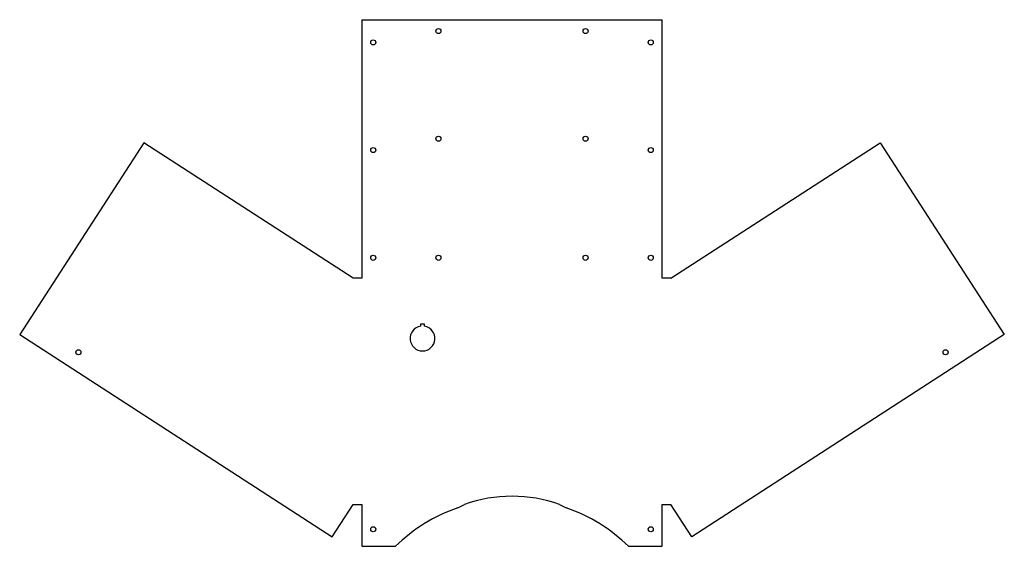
# Model space of a CAD drawing. Header units: millimetres. Extents: x -435 to 435, y -205 to 259.
import ezdxf

# ---------------------------------------------------------------- set-up
doc = ezdxf.new("R2010")
doc.units = ezdxf.units.MM

msp = doc.modelspace()

# ---------------------------------------------------------------- linework, layer by layer
at = {"color": 7, "linetype": 'Continuous', "lineweight": 25}
for p, q in [((-132.5, 259.46), (-132.5, 31.38)), ((-132.5, 259.46), (132.5, 259.46)), ((132.5, 31.38), (132.5, 259.46)), ((-325.14, 150.95), (-434.61, -18.22)), ((-140.35, 31.38), (-325.14, 150.95)), ((140.35, 31.38), (325.14, 150.95)), ((325.14, 150.95), (434.61, -18.22)), ((-132.5, 31.38), (-140.35, 31.38)), ((140.35, 31.38), (132.5, 31.38)), ((-77.25, -9.19), (-80.75, -9.19)), ((-80.75, -9.19), (-80.75, -10.83)), ((-77.25, -10.83), (-77.25, -9.19)), ((-434.61, -18.22), (-158.81, -196.68)), ((434.61, -18.22), (158.81, -196.68)), ((-158.81, -196.68), (-140.35, -168.16)), ((-140.35, -168.16), (-132.5, -168.16)), ((-132.5, -168.16), (-132.5, -205)), ((-47.93, -171.03), (-42.02, -168.16)), ((42.02, -168.16), (47.93, -171.03)), ((132.5, -168.16), (140.35, -168.16)), ((132.5, -205), (132.5, -168.16)), ((158.81, -196.68), (140.35, -168.16)), ((-132.5, -205), (-102.88, -205)), ((102.88, -205), (132.5, -205))]:
    msp.add_line(p, q, dxfattribs=at)
for centre in [(-65, 249.46), (65, 249.46), (-122.5, 239.46), (122.5, 239.46), (-65, 154.46), (65, 154.46), (-122.5, 144.46), (122.5, 144.46), (-122.5, 49.46), (-65, 49.46), (65, 49.46), (122.5, 49.46), (-382.8, -33.88), (382.8, -33.88), (-122.5, -190), (122.5, -190)]:
    msp.add_circle(centre, 2.25, dxfattribs=at)
for centre, radius, start, end in [((-79, -21.69), 11, 99.15413, 80.84587), ((0, -285.53), 124.66, 70.30427, 109.69573), ((0, -310), 147, 109.0297, 134.41531), ((0, -310), 147, 45.58469, 70.9703)]:
    msp.add_arc(centre, radius, start, end, dxfattribs=at)

doc.saveas('drawing.dxf')
